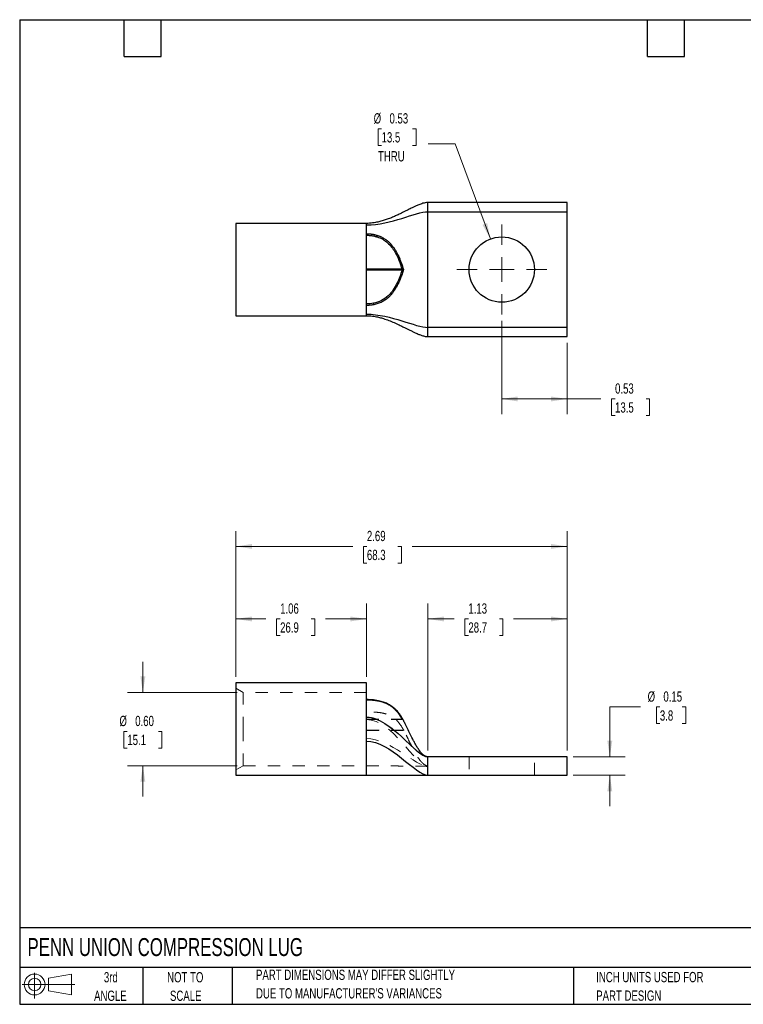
# Model space of a CAD drawing. Header units: inches. Extents: x 0.2 to 10.8, y 0.2 to 8.2.
# Tile 1 of 2: x 0.2 to 6.1, y 0.2 to 8.2. Entities that reach past the tile are written whole.
import ezdxf

# ---------------------------------------------------------------- set-up
doc = ezdxf.new("R2010")
doc.units = ezdxf.units.IN
doc.header["$MEASUREMENT"] = 0
doc.linetypes.add('HIDDEN', pattern=[0.075, 0.05, -0.025])
doc.layers.add('TEXT', color=140, linetype='Continuous', lineweight=25)
doc.styles.add('SLDTEXTSTYLE0', font='TXT', dxfattribs={"width": 0.7})
doc.dimstyles.new('SLDDIMSTYLE0', dxfattribs={"dimtxt": 0.084961, "dimasz": 0.13, "dimexe": 0, "dimexo": 0.0625, "dimgap": 0.02124, "dimtad": 0, "dimtih": 1, "dimtoh": 1, "dimrnd": 1e-09, "dimdsep": 46, "dimtxsty": 'SLDTEXTSTYLE0', "dimsah": 1, "dimcen": 0.09, "dimadec": 0, "dimazin": 2, "dimtfac": 1, "dimtmove": 0, "dimatfit": 0, "dimfxl": 0, "dimfrac": 2, "dimtolj": 1, "dimtzin": 12, "dimarcsym": 0})
doc.dimstyles.new('SLDDIMSTYLE1', dxfattribs={"dimtxt": 0.084961, "dimasz": 0.13, "dimexe": 0, "dimexo": 0.0625, "dimgap": 0.02124, "dimtad": 0, "dimtih": 1, "dimtoh": 1, "dimrnd": 1e-09, "dimzin": 12, "dimdsep": 46, "dimtxsty": 'SLDTEXTSTYLE0', "dimsah": 1, "dimcen": 0.09, "dimadec": 0, "dimazin": 3, "dimtfac": 1, "dimtofl": 0, "dimtmove": 0, "dimatfit": 3, "dimfxl": 0, "dimfrac": 2, "dimtolj": 1, "dimtzin": 12, "dimarcsym": 0})
doc.dimstyles.new('SLDDIMSTYLE2', dxfattribs={"dimtxt": 0.084961, "dimasz": 0.13, "dimexe": 0, "dimexo": 0.0625, "dimgap": 0.02124, "dimtad": 0, "dimtih": 1, "dimtoh": 1, "dimrnd": 1e-09, "dimzin": 0, "dimdsep": 46, "dimtxsty": 'SLDTEXTSTYLE0', "dimsah": 1, "dimcen": 0.09, "dimadec": 0, "dimazin": 0, "dimtfac": 1, "dimtmove": 0, "dimatfit": 0, "dimfxl": 0, "dimfrac": 2, "dimtolj": 1, "dimtzin": 12, "dimarcsym": 0})
doc.dimstyles.new('SLDDIMSTYLE3', dxfattribs={"dimtxt": 0.084961, "dimasz": 0.13, "dimexe": 0, "dimexo": 0.0625, "dimgap": 0.02124, "dimtad": 0, "dimtih": 1, "dimtoh": 1, "dimrnd": 1e-09, "dimdsep": 46, "dimtxsty": 'SLDTEXTSTYLE0', "dimsah": 1, "dimcen": 0, "dimadec": 0, "dimazin": 2, "dimtfac": 1, "dimtofl": 0, "dimtmove": 0, "dimatfit": 3, "dimfxl": 0, "dimfrac": 2, "dimtolj": 1, "dimtzin": 12, "dimarcsym": 0})
doc.dimstyles.new('SLDDIMSTYLE4', dxfattribs={"dimtxt": 0.084961, "dimasz": 0.13, "dimexe": 0, "dimexo": 0.0625, "dimgap": 0.02124, "dimtad": 0, "dimtih": 1, "dimtoh": 1, "dimrnd": 1e-09, "dimdsep": 46, "dimtxsty": 'SLDTEXTSTYLE0', "dimsah": 1, "dimcen": 0.09, "dimadec": 0, "dimazin": 2, "dimtfac": 1, "dimtofl": 0, "dimtmove": 0, "dimatfit": 3, "dimfxl": 0, "dimfrac": 2, "dimtolj": 1, "dimtzin": 12, "dimarcsym": 0})

# ---------------------------------------------------------------- blocks, each defined once
blk = doc.blocks.new('Block11')
at = {"color": 7, "linetype": 'Continuous', "lineweight": 18}
for p, q in [((0.1019, 0.2091), (0.1019, 0)), ((0.2157, 0.1641), (0.4006, 0.1981)), ((0.2157, 0.0628), (0.2157, 0.1641)), ((0.4006, 0.1981), (0.4006, 0.0288)), ((0, 0.1135), (0.4281, 0.1135)), ((0.2157, 0.0628), (0.4006, 0.0288))]:
    blk.add_line(p, q, dxfattribs=at)
for radius in [0.0846, 0.0506]:
    blk.add_circle((0.1019, 0.1135), radius, dxfattribs=at)
blk = doc.blocks.new('Block12')
at = {"color": 7, "linetype": 'Continuous'}
blk.add_blockref('Block11', (0, 0), dxfattribs=at)
blk = doc.blocks.new('_D')
at = {"color": 7, "linetype": 'Continuous', "lineweight": 0}
for p, q in [((5.2945, 2.666), (5.0445, 2.666)), ((5.0445, 2.666), (5.0445, 2.261)), ((5.4511, 2.666), (5.4225, 2.666)), ((5.4225, 2.666), (5.4225, 2.5309)), ((5.6329, 2.666), (5.6614, 2.666)), ((5.6614, 2.666), (5.6614, 2.5309)), ((5.4225, 2.5309), (5.4511, 2.5309)), ((5.6614, 2.5309), (5.6329, 2.5309)), ((4.7467, 2.261), (5.1695, 2.261)), ((4.7467, 2.111), (5.1695, 2.111)), ((5.0445, 2.111), (5.0445, 1.861))]:
    blk.add_line(p, q, dxfattribs=at)
at = {"color": 7, "linetype": 'Continuous', "lineweight": 18}
for points in [[(5.0445, 2.261), (5.0645, 2.391), (5.0245, 2.391)], [(5.0445, 2.111), (5.0245, 1.981), (5.0645, 1.981)]]:
    blk.add_solid(points, dxfattribs=at)
at = {"color": 7, "linetype": 'Continuous', "lineweight": 18, "char_height": 0.08333, "attachment_point": 1, "style": 'SLDTEXTSTYLE0'}
for s, insert in [('%%c', (5.3516, 2.7924)), ('0.15', (5.4799, 2.7924)), ('3.8', (5.4511, 2.6384))]:
    blk.add_mtext(s, dxfattribs=dict(at, insert=insert))
blk = doc.blocks.new('_D_1')
at = {"color": 7, "linetype": 'Continuous', "lineweight": 0}
for p, q in [((3.5667, 2.311), (3.5667, 3.506)), ((4.6967, 2.311), (4.6967, 3.506)), ((3.5667, 3.381), (3.7802, 3.381)), ((3.8953, 3.381), (3.8668, 3.381)), ((3.8668, 3.381), (3.8668, 3.246)), ((4.1478, 3.381), (4.1763, 3.381)), ((4.1763, 3.381), (4.1763, 3.246)), ((4.6967, 3.381), (4.2629, 3.381)), ((3.8668, 3.246), (3.8953, 3.246)), ((4.1763, 3.246), (4.1478, 3.246))]:
    blk.add_line(p, q, dxfattribs=at)
at = {"color": 7, "linetype": 'Continuous', "lineweight": 18}
for points in [[(3.5667, 3.381), (3.6967, 3.361), (3.6967, 3.401)], [(4.6967, 3.381), (4.5667, 3.401), (4.5667, 3.361)]]:
    blk.add_solid(points, dxfattribs=at)
at = {"color": 7, "linetype": 'Continuous', "lineweight": 18, "char_height": 0.08333, "attachment_point": 1, "style": 'SLDTEXTSTYLE0'}
for s, insert in [('1.13', (3.8953, 3.5075)), ('28.7', (3.8953, 3.3534))]:
    blk.add_mtext(s, dxfattribs=dict(at, insert=insert))
blk = doc.blocks.new('_D_2')
at = {"color": 7, "linetype": 'Continuous', "lineweight": 0}
for p, q in [((2.0067, 2.911), (2.0067, 3.506)), ((3.0667, 2.911), (3.0667, 3.506)), ((2.0067, 3.381), (2.2508, 3.381)), ((2.3659, 3.381), (2.3374, 3.381)), ((2.3374, 3.381), (2.3374, 3.246)), ((2.6184, 3.381), (2.6469, 3.381)), ((2.6469, 3.381), (2.6469, 3.246)), ((3.0667, 3.381), (2.7335, 3.381)), ((2.3374, 3.246), (2.3659, 3.246)), ((2.6469, 3.246), (2.6184, 3.246))]:
    blk.add_line(p, q, dxfattribs=at)
at = {"color": 7, "linetype": 'Continuous', "lineweight": 18}
for points in [[(2.0067, 3.381), (2.1367, 3.361), (2.1367, 3.401)], [(3.0667, 3.381), (2.9367, 3.401), (2.9367, 3.361)]]:
    blk.add_solid(points, dxfattribs=at)
at = {"color": 7, "linetype": 'Continuous', "lineweight": 18, "char_height": 0.08333, "attachment_point": 1, "style": 'SLDTEXTSTYLE0'}
for s, insert in [('1.06', (2.3659, 3.5075)), ('26.9', (2.3659, 3.3534))]:
    blk.add_mtext(s, dxfattribs=dict(at, insert=insert))
blk = doc.blocks.new('_D_3')
at = {"color": 7, "linetype": 'Continuous', "lineweight": 0}
for p, q in [((2.0067, 2.911), (2.0067, 4.0953)), ((4.6967, 2.311), (4.6967, 4.0953)), ((2.0067, 3.9703), (2.9559, 3.9703)), ((3.071, 3.9703), (3.0425, 3.9703)), ((3.0425, 3.9703), (3.0425, 3.8353)), ((3.3235, 3.9703), (3.352, 3.9703)), ((3.352, 3.9703), (3.352, 3.8353)), ((4.6967, 3.9703), (3.4386, 3.9703)), ((3.0425, 3.8353), (3.071, 3.8353)), ((3.352, 3.8353), (3.3235, 3.8353))]:
    blk.add_line(p, q, dxfattribs=at)
at = {"color": 7, "linetype": 'Continuous', "lineweight": 18}
for points in [[(2.0067, 3.9703), (2.1367, 3.9503), (2.1367, 3.9903)], [(4.6967, 3.9703), (4.5667, 3.9903), (4.5667, 3.9503)]]:
    blk.add_solid(points, dxfattribs=at)
at = {"color": 7, "linetype": 'Continuous', "lineweight": 18, "char_height": 0.08333, "attachment_point": 1, "style": 'SLDTEXTSTYLE0'}
for s, insert in [('2.69', (3.071, 4.0967)), ('68.3', (3.071, 3.9427))]:
    blk.add_mtext(s, dxfattribs=dict(at, insert=insert))
blk = doc.blocks.new('_D_4')
at = {"color": 7, "linetype": 'Continuous', "lineweight": 0}
for p, q in [((1.2507, 2.7835), (1.2507, 3.0335)), ((2.0167, 2.7835), (1.1257, 2.7835)), ((1.1245, 2.4673), (1.096, 2.4673)), ((1.096, 2.4673), (1.096, 2.3323)), ((1.377, 2.4673), (1.4055, 2.4673)), ((1.4055, 2.4673), (1.4055, 2.3323)), ((1.096, 2.3323), (1.1245, 2.3323)), ((1.4055, 2.3323), (1.377, 2.3323)), ((2.0167, 2.1885), (1.1257, 2.1885)), ((1.2507, 2.1885), (1.2507, 1.9385))]:
    blk.add_line(p, q, dxfattribs=at)
at = {"color": 7, "linetype": 'Continuous', "lineweight": 18}
for points in [[(1.2507, 2.7835), (1.2707, 2.9135), (1.2307, 2.9135)], [(1.2507, 2.1885), (1.2307, 2.0585), (1.2707, 2.0585)]]:
    blk.add_solid(points, dxfattribs=at)
at = {"color": 7, "linetype": 'Continuous', "lineweight": 18, "char_height": 0.08333, "attachment_point": 1, "style": 'SLDTEXTSTYLE0'}
for s, insert in [('%%c', (1.0604, 2.5938)), ('0.60', (1.1886, 2.5938)), ('15.1', (1.1245, 2.4397))]:
    blk.add_mtext(s, dxfattribs=dict(at, insert=insert))
blk = doc.blocks.new('_D_7')
at = {"color": 7, "linetype": 'Continuous', "lineweight": 0}
for p, q in [((3.1902, 7.3635), (3.1617, 7.3635)), ((3.1617, 7.3635), (3.1617, 7.2284)), ((3.4427, 7.3635), (3.4712, 7.3635)), ((3.4712, 7.3635), (3.4712, 7.2284)), ((3.1617, 7.2284), (3.1902, 7.2284)), ((3.4712, 7.2284), (3.4427, 7.2284)), ((3.7881, 7.2401), (3.5693, 7.2401)), ((4.0743, 6.4688), (3.7881, 7.2401))]:
    blk.add_line(p, q, dxfattribs=at)
at = {"color": 7, "linetype": 'Continuous', "lineweight": 18}
blk.add_solid([(4.0743, 6.4688), (4.0478, 6.5976), (4.0103, 6.5837)], dxfattribs=at)
at = {"color": 7, "linetype": 'Continuous', "lineweight": 18, "char_height": 0.08333, "attachment_point": 1, "style": 'SLDTEXTSTYLE0'}
for s, insert in [('%%c', (3.1261, 7.4899)), ('0.53', (3.2543, 7.4899)), ('13.5', (3.1902, 7.3359)), ('THRU', (3.1611, 7.1818))]:
    blk.add_mtext(s, dxfattribs=dict(at, insert=insert))
blk = doc.blocks.new('_D_8')
at = {"color": 7, "linetype": 'Continuous', "lineweight": 0}
for p, q in [((4.1667, 5.8043), (4.1667, 5.0436)), ((4.6967, 5.6248), (4.6967, 5.0436)), ((4.1667, 5.1686), (4.6967, 5.1686)), ((4.6967, 5.1686), (4.9719, 5.1686)), ((5.0871, 5.1686), (5.0585, 5.1686)), ((5.0585, 5.1686), (5.0585, 5.0336)), ((5.3395, 5.1686), (5.3681, 5.1686)), ((5.3681, 5.1686), (5.3681, 5.0336)), ((5.0585, 5.0336), (5.0871, 5.0336)), ((5.3681, 5.0336), (5.3395, 5.0336))]:
    blk.add_line(p, q, dxfattribs=at)
at = {"color": 7, "linetype": 'Continuous', "lineweight": 18}
for points in [[(4.1667, 5.1686), (4.2967, 5.1486), (4.2967, 5.1886)], [(4.6967, 5.1686), (4.5667, 5.1886), (4.5667, 5.1486)]]:
    blk.add_solid(points, dxfattribs=at)
at = {"color": 7, "linetype": 'Continuous', "lineweight": 18, "char_height": 0.08333, "attachment_point": 1, "style": 'SLDTEXTSTYLE0'}
for s, insert in [('0.53', (5.0871, 5.2951)), ('13.5', (5.0871, 5.141))]:
    blk.add_mtext(s, dxfattribs=dict(at, insert=insert))
blk = doc.blocks.new('SW_CENTERMARKSYMBOL_0')
at = {"color": 0, "linetype": 'Continuous', "lineweight": 18}
for p, q in [((0, 0.2), (0, 0.3655)), ((0, 0), (0, 0.1)), ((-0.2, 0), (-0.3655, 0)), ((0, 0), (-0.1, 0)), ((0, 0), (0, -0.1)), ((0, 0), (0.1, 0)), ((0.2, 0), (0.3655, 0)), ((0, -0.2), (0, -0.3655))]:
    blk.add_line(p, q, dxfattribs=at)

msp = doc.modelspace()

# ---------------------------------------------------------------- linework, layer by layer
for p, q in [((4.6967, 6.7648), (3.5667, 6.7648)), ((4.6967, 6.6898), (4.6967, 6.7648)), ((3.5667, 5.7498), (3.5667, 6.6898)), ((3.5667, 6.6898), (4.6967, 6.6898)), ((4.6967, 5.7498), (4.6967, 6.6898)), ((3.0667, 6.5948), (2.0067, 6.5948)), ((2.0067, 6.5948), (2.0067, 5.8448)), ((3.0667, 5.9284), (3.0667, 6.5113)), ((3.0667, 6.2248), (3.3559, 6.2248)), ((3.3559, 6.2148), (3.0667, 6.2148)), ((3.3559, 6.2148), (3.3559, 6.2248)), ((2.0067, 5.8448), (3.0667, 5.8448)), ((4.6967, 5.7498), (3.5667, 5.7498)), ((4.6967, 5.6748), (4.6967, 5.7498)), ((3.5667, 5.6748), (4.6967, 5.6748)), ((3.0667, 2.861), (2.0067, 2.861)), ((2.0067, 2.861), (2.0067, 2.486)), ((3.0667, 2.722), (3.0667, 2.861)), ((3.155, 2.7182), (3.1536, 2.7184)), ((3.3067, 2.6431), (3.3046, 2.6453)), ((3.3303, 2.6163), (3.3227, 2.6259)), ((3.3308, 2.6147), (3.3238, 2.6243)), ((3.3648, 2.5617), (3.3678, 2.5564)), ((3.3678, 2.5564), (3.3655, 2.5605)), ((2.0067, 2.486), (2.0067, 2.111)), ((4.6967, 2.261), (3.5667, 2.261)), ((4.6967, 2.111), (4.6967, 2.261)), ((2.0067, 2.111), (3.0667, 2.111)), ((3.0667, 2.111), (3.5667, 2.111)), ((3.5667, 2.111), (4.6967, 2.111))]:
    msp.add_line(p, q)
at = {"color": 7, "linetype": 'HIDDEN', "lineweight": 18}
for p, q in [((2.0667, 2.7835), (2.0067, 2.8181)), ((2.0667, 2.486), (2.0667, 2.7835)), ((3.0667, 2.7835), (2.0667, 2.7835)), ((3.0667, 2.722), (3.0667, 2.689)), ((3.128, 2.7221), (3.124, 2.7226)), ((3.0667, 2.6256), (3.0667, 2.689)), ((3.0667, 2.4769), (3.0667, 2.6257)), ((3.0667, 2.5664), (3.3559, 2.5664)), ((3.0667, 2.565), (3.3559, 2.565)), ((3.3252, 2.6228), (3.3209, 2.6279)), ((3.3559, 2.5664), (3.3559, 2.565)), ((2.0667, 2.1885), (2.0667, 2.486)), ((3.3678, 2.5564), (3.3666, 2.5583)), ((3.3666, 2.5583), (3.3678, 2.5564)), ((3.3699, 2.4769), (3.0667, 2.4769)), ((3.0667, 2.4769), (3.3699, 2.4769)), ((3.0667, 2.4769), (3.0667, 2.4755)), ((3.0667, 2.4755), (3.3705, 2.4755)), ((3.3699, 2.4769), (3.3702, 2.4763)), ((3.9012, 2.261), (3.9012, 2.111)), ((4.4322, 2.111), (4.4322, 2.261)), ((2.0067, 2.1538), (2.0667, 2.1885)), ((2.0667, 2.1885), (3.0667, 2.1885)), ((3.5667, 2.1885), (3.5667, 2.1835))]:
    msp.add_line(p, q, dxfattribs=at)
at = {"flags": 128}
for points in [[(3.1267, 2.7189), (3.1266, 2.7201), (3.1265, 2.7211), (3.1262, 2.7219), (3.126, 2.7223), (3.1257, 2.7225)], [(3.3238, 2.6243), (3.3232, 2.6253), (3.3227, 2.6259)]]:
    msp.add_lwpolyline(points, dxfattribs=at)
at = {"color": 7, "linetype": 'HIDDEN', "lineweight": 18, "flags": 128}
msp.add_lwpolyline([(3.1565, 2.7148), (3.1564, 2.716), (3.1561, 2.7169), (3.1557, 2.7176), (3.1553, 2.718), (3.1548, 2.7182), (3.1543, 2.7181), (3.1538, 2.7177), (3.1532, 2.717)], dxfattribs=at)
msp.add_circle((4.1667, 6.2198), 0.2655)
for centre, radius, start, end in [((3.1081, 6.5048), 0.0489, 337.08138, 351.52165), ((3.2909, 6.3808), 0.018, 292.24578, 327.06323), ((3.31, 6.0922), 0.0169, 35.51439, 72.01834), ((3.0521, 5.9277), 0.0749, 5.11127, 14.7198)]:
    msp.add_arc(centre, radius, start, end)
at = {"color": 7, "linetype": 'HIDDEN', "lineweight": 18}
for centre, radius, start, end in [((3.126, 2.721), 0.00148, 103.75959, 173.81282), ((3.2999, 2.6404), 0.00678, 26.75512, 109.06592), ((3.3172, 2.6203), 0.00782, 45.17372, 104.54206)]:
    msp.add_arc(centre, radius, start, end, dxfattribs=at)
for points, knots in [([(3.5667, 6.7649), (3.5624, 6.7647), (3.5514, 6.7642), (3.5346, 6.7606), (3.5111, 6.7536), (3.4863, 6.7437), (3.4612, 6.7324), (3.441, 6.7228), (3.4229, 6.7139), (3.4056, 6.7052), (3.3865, 6.6956), (3.3649, 6.6848), (3.3391, 6.6722), (3.3098, 6.6585), (3.2782, 6.6446), (3.2454, 6.6315), (3.2118, 6.6197), (3.1773, 6.6096), (3.1456, 6.6025), (3.117, 6.598), (3.092, 6.5954), (3.0751, 6.595), (3.0667, 6.5949)], [0, 0, 0, 0, 0.02056, 0.053072, 0.087061, 0.15283, 0.206661, 0.251721, 0.288658, 0.330273, 0.371128, 0.420364, 0.479291, 0.546829, 0.615804, 0.683941, 0.750482, 0.814862, 0.877366, 0.918401, 0.959139, 1, 1, 1, 1]), ([(3.0667, 6.5113), (3.07, 6.5112), (3.0767, 6.5112), (3.0867, 6.5107), (3.0967, 6.5099), (3.1067, 6.5088), (3.1166, 6.5073), (3.1266, 6.5055), (3.1366, 6.5033), (3.1466, 6.5007), (3.1532, 6.4986), (3.1565, 6.4976)], [0, 0, 0, 0, 0.109397, 0.218663, 0.328042, 0.437768, 0.548073, 0.659193, 0.771375, 0.884883, 1, 1, 1, 1]), ([(3.0667, 6.4985), (3.0695, 6.4985), (3.0768, 6.4984), (3.0915, 6.4977), (3.1067, 6.4961), (3.1212, 6.4937), (3.1329, 6.4913), (3.1437, 6.4886), (3.1507, 6.4865), (3.1532, 6.4858)], [0, 0, 0, 0, 0.095724, 0.250313, 0.500104, 0.616365, 0.749815, 0.909533, 1, 1, 1, 1]), ([(3.1532, 6.4858), (3.1695, 6.4806), (3.1849, 6.474), (3.2135, 6.4577), (3.2269, 6.4479), (3.2628, 6.416), (3.2818, 6.3908), (3.2977, 6.3642)], [0, 0, 0, 0, 0.25, 0.25, 0.5, 0.5, 1, 1, 1, 1]), ([(3.1565, 6.4976), (3.1592, 6.4967), (3.1646, 6.4949), (3.1726, 6.4918), (3.1806, 6.4885), (3.1885, 6.4849), (3.1963, 6.4809), (3.2088, 6.474), (3.2256, 6.4631), (3.2448, 6.4476), (3.2621, 6.4307), (3.2777, 6.4126), (3.2926, 6.3927), (3.3014, 6.3784), (3.3059, 6.371)], [0, 0, 0, 0, 0.040429, 0.081226, 0.122467, 0.164237, 0.206624, 0.24972, 0.371714, 0.500063, 0.615683, 0.737078, 0.864996, 1, 1, 1, 1]), ([(3.2977, 6.3642), (3.3107, 6.3422), (3.3216, 6.3193), (3.3405, 6.2725), (3.3486, 6.2488), (3.3559, 6.2248)], [0, 0, 0, 0, 0.5, 0.5, 1, 1, 1, 1]), ([(3.3059, 6.371), (3.308, 6.3675), (3.3121, 6.3604), (3.318, 6.3495), (3.3237, 6.3381), (3.3292, 6.3264), (3.3346, 6.3143), (3.3398, 6.3018), (3.3448, 6.289), (3.3497, 6.2758), (3.3545, 6.2623), (3.3591, 6.2484), (3.3635, 6.2343), (3.3663, 6.2247), (3.3678, 6.2198)], [0, 0, 0, 0, 0.073225, 0.148299, 0.225242, 0.304066, 0.384766, 0.467326, 0.551725, 0.637931, 0.725908, 0.815611, 0.906993, 1, 1, 1, 1]), ([(3.3678, 6.2198), (3.3659, 6.2137), (3.3623, 6.2015), (3.3565, 6.1835), (3.3505, 6.166), (3.3443, 6.1492), (3.3378, 6.1329), (3.331, 6.1172), (3.3262, 6.107), (3.3238, 6.102)], [0, 0, 0, 0, 0.154171, 0.304766, 0.451648, 0.594697, 0.733816, 0.868932, 1, 1, 1, 1]), ([(3.3559, 6.2248), (3.3564, 6.2247), (3.3576, 6.2245), (3.3593, 6.224), (3.3612, 6.2233), (3.3629, 6.2227), (3.3644, 6.2219), (3.3658, 6.2212), (3.3669, 6.2205), (3.3675, 6.22), (3.3678, 6.2198)], [0, 0, 0, 0, 0.099221, 0.2154167, 0.3491586, 0.5004224, 0.6097685, 0.7501704, 0.9090155, 1, 1, 1, 1]), ([(3.3678, 6.2198), (3.3675, 6.2197), (3.3669, 6.2192), (3.3658, 6.2185), (3.3644, 6.2178), (3.3627, 6.217), (3.3607, 6.2162), (3.3582, 6.2154), (3.3566, 6.215), (3.3559, 6.2148)], [0, 0, 0, 0, 0.090247, 0.24975, 0.390212, 0.499745, 0.697413, 0.863966, 1, 1, 1, 1]), ([(3.3153, 6.1083), (3.3062, 6.0897), (3.2961, 6.0717), (3.2784, 6.046), (3.2721, 6.0377), (3.2584, 6.0215), (3.251, 6.0136), (3.2273, 5.9915), (3.2094, 5.9787), (3.169, 5.9583), (3.1474, 5.9512), (3.1246, 5.9467)], [0, 0, 0, 0, 0.25, 0.25, 0.375, 0.375, 0.5, 0.5, 0.75, 0.75, 1, 1, 1, 1]), ([(3.3238, 6.102), (3.3217, 6.0977), (3.3175, 6.0893), (3.3108, 6.077), (3.3039, 6.0652), (3.2968, 6.0539), (3.2895, 6.0431), (3.2819, 6.0328), (3.2741, 6.023), (3.2661, 6.0137), (3.2579, 6.005), (3.2439, 5.9914), (3.2234, 5.9745), (3.1985, 5.9595), (3.1774, 5.9496), (3.1607, 5.9433), (3.1438, 5.9381), (3.1324, 5.9356), (3.1267, 5.9343)], [0, 0, 0, 0, 0.056057, 0.110653, 0.163804, 0.215535, 0.265881, 0.314887, 0.362606, 0.409102, 0.454448, 0.498726, 0.627759, 0.748412, 0.813596, 0.876905, 0.938881, 1, 1, 1, 1]), ([(3.1267, 5.9343), (3.1234, 5.9337), (3.1167, 5.9324), (3.1067, 5.931), (3.0967, 5.9298), (3.0867, 5.929), (3.0767, 5.9285), (3.07, 5.9285), (3.0667, 5.9284)], [0, 0, 0, 0, 0.169174, 0.336872, 0.50345, 0.669261, 0.834656, 1, 1, 1, 1]), ([(3.0667, 5.8448), (3.075, 5.8447), (3.0915, 5.8443), (3.1159, 5.8419), (3.1433, 5.8376), (3.1737, 5.831), (3.2108, 5.8204), (3.2507, 5.8063), (3.2931, 5.7888), (3.3303, 5.7717), (3.3617, 5.7564), (3.3866, 5.744), (3.4082, 5.7332), (3.4248, 5.7249), (3.4376, 5.7186), (3.4477, 5.7137), (3.4586, 5.7085), (3.472, 5.7024), (3.4893, 5.6948), (3.5071, 5.6878), (3.5239, 5.6822), (3.5375, 5.6785), (3.5518, 5.6756), (3.5618, 5.6751), (3.5667, 5.6748)], [0, 0, 0, 0, 0.040144, 0.079804, 0.119357, 0.178804, 0.239811, 0.325487, 0.415156, 0.507062, 0.571737, 0.628877, 0.678293, 0.720914, 0.74279, 0.765729, 0.789541, 0.816163, 0.854156, 0.90116, 0.926401, 0.951722, 0.976364, 1, 1, 1, 1]), ([(3.1257, 2.7225), (3.1152, 2.7235), (3.0957, 2.7253), (3.0759, 2.7256), (3.0667, 2.7257)], [0, 0, 0, 0, 0.536775, 1, 1, 1, 1]), ([(3.1267, 2.7189), (3.1234, 2.7193), (3.1167, 2.7199), (3.1067, 2.7207), (3.0967, 2.7213), (3.0867, 2.7217), (3.0767, 2.7219), (3.07, 2.722), (3.0667, 2.722)], [0, 0, 0, 0, 0.169174, 0.336872, 0.50345, 0.669261, 0.834656, 1, 1, 1, 1]), ([(3.3227, 2.6259), (3.3185, 2.6308), (3.3106, 2.6397), (3.2982, 2.6516), (3.2872, 2.6609), (3.2782, 2.6678), (3.2713, 2.6727), (3.2655, 2.6765), (3.2598, 2.6801), (3.2525, 2.6844), (3.2427, 2.6897), (3.2294, 2.6961), (3.2136, 2.7026), (3.1954, 2.7087), (3.1754, 2.7141), (3.1519, 2.7191), (3.1347, 2.7213), (3.1257, 2.7225)], [0, 0, 0, 0, 0.110607, 0.203115, 0.277817, 0.334818, 0.374057, 0.402443, 0.433878, 0.468692, 0.520198, 0.583016, 0.662309, 0.733052, 0.813104, 0.90178, 1, 1, 1, 1]), ([(3.3238, 2.6243), (3.3217, 2.6267), (3.3175, 2.6316), (3.3108, 2.6387), (3.3039, 2.6454), (3.2968, 2.6519), (3.2895, 2.6581), (3.2819, 2.664), (3.2741, 2.6696), (3.2661, 2.6749), (3.2579, 2.6799), (3.2439, 2.6876), (3.2234, 2.6971), (3.1985, 2.7054), (3.1774, 2.7108), (3.1607, 2.7142), (3.1438, 2.717), (3.1324, 2.7183), (3.1267, 2.7189)], [0, 0, 0, 0, 0.056057, 0.110653, 0.163804, 0.215535, 0.265881, 0.314887, 0.362606, 0.409102, 0.454448, 0.498726, 0.627759, 0.748412, 0.813596, 0.876905, 0.938881, 1, 1, 1, 1]), ([(3.3345, 2.611), (3.3326, 2.6135), (3.3297, 2.6175), (3.3264, 2.6214), (3.3252, 2.6228)], [0, 0, 0, 0, 0.643148, 1, 1, 1, 1]), ([(3.3655, 2.5605), (3.3602, 2.5706), (3.3506, 2.589), (3.337, 2.6068), (3.3308, 2.6147)], [0, 0, 0, 0, 0.552067, 1, 1, 1, 1]), ([(3.5667, 2.261), (3.5632, 2.2612), (3.5562, 2.2617), (3.5426, 2.2668), (3.5254, 2.2788), (3.5066, 2.2993), (3.4886, 2.3243), (3.4723, 2.3508), (3.4574, 2.3774), (3.4374, 2.4153), (3.4122, 2.4661), (3.3876, 2.5173), (3.3721, 2.5475), (3.3676, 2.5564)], [0, 0, 0, 0, 0.0283359, 0.0569469, 0.1178044, 0.1984222, 0.2841873, 0.3705445, 0.4533893, 0.5337181, 0.7221696, 0.9182693, 1, 1, 1, 1]), ([(3.0667, 2.111), (3.0667, 2.111), (3.0667, 2.1177), (3.0667, 2.144), (3.0667, 2.1636), (3.0667, 2.2134), (3.0667, 2.2436), (3.0667, 2.3117), (3.0667, 2.3494), (3.0667, 2.3889)], [0, 0, 0, 0, 0.25, 0.25, 0.5, 0.5, 0.75, 0.75, 1, 1, 1, 1])]:
    msp.add_open_spline(points, degree=3, knots=knots)
for points in [[(3.5667, 6.6898), (3.5667, 6.6988), (3.5667, 6.7174), (3.5667, 6.7426), (3.5667, 6.7605), (3.5667, 6.7649), (3.5667, 6.7649)], [(3.0667, 6.5821), (3.2681, 6.5821), (3.4659, 6.6898), (3.5667, 6.6898)], [(3.0667, 6.5821), (3.0667, 6.5905), (3.0667, 6.5948), (3.0667, 6.5948)], [(3.0667, 6.5113), (3.0667, 6.5442), (3.0667, 6.5685), (3.0667, 6.5821)], [(3.3559, 6.2148), (3.3449, 6.1787), (3.332, 6.1425), (3.3153, 6.1083)], [(3.1246, 5.9467), (3.1058, 5.943), (3.0861, 5.9412), (3.0667, 5.9412)], [(3.0667, 5.8576), (3.0667, 5.8712), (3.0667, 5.8955), (3.0667, 5.9284)], [(3.0667, 5.8576), (3.2681, 5.8576), (3.4659, 5.7498), (3.5667, 5.7498)], [(3.0667, 5.8448), (3.0667, 5.8448), (3.0667, 5.8492), (3.0667, 5.8576)], [(3.5667, 5.6748), (3.5667, 5.6748), (3.5667, 5.6792), (3.5667, 5.6971), (3.5667, 5.7223), (3.5667, 5.7409), (3.5667, 5.7498)], [(3.0667, 2.583), (3.0667, 2.6336), (3.0667, 2.6813), (3.0667, 2.722)], [(3.0667, 2.486), (3.0667, 2.5187), (3.0667, 2.5514), (3.0667, 2.583)], [(3.0667, 2.583), (3.2681, 2.583), (3.4659, 2.261), (3.5667, 2.261)], [(3.0667, 2.3889), (3.0667, 2.4205), (3.0667, 2.4533), (3.0667, 2.486)], [(3.0667, 2.3889), (3.2607, 2.3889), (3.4696, 2.111), (3.5667, 2.111)], [(3.5667, 2.186), (3.5667, 2.1963), (3.5667, 2.2168), (3.5667, 2.242), (3.5667, 2.2577), (3.5667, 2.261), (3.5667, 2.261)], [(3.5667, 2.111), (3.5667, 2.111), (3.5667, 2.1142), (3.5667, 2.1299), (3.5667, 2.1551), (3.5667, 2.1757), (3.5667, 2.186)]]:
    msp.add_open_spline(points, degree=3)
for points in [[(3.1246, 2.7212), (3.1058, 2.7233), (3.0861, 2.7244), (3.0667, 2.7244)], [(3.0667, 2.6256), (3.0667, 2.6058), (3.0667, 2.5847), (3.0667, 2.563)], [(3.0667, 2.563), (3.2836, 2.563), (3.4582, 2.1885), (3.5667, 2.1885)], [(3.0667, 2.486), (3.0667, 2.5119), (3.0667, 2.5378), (3.0667, 2.563)], [(3.3559, 2.5664), (3.3449, 2.5873), (3.332, 2.6081), (3.3153, 2.6279)], [(3.0667, 2.409), (3.0667, 2.4342), (3.0667, 2.4601), (3.0667, 2.486)], [(3.0667, 2.409), (3.2594, 2.409), (3.4703, 2.1835), (3.5667, 2.1835)], [(3.0667, 2.3889), (3.2607, 2.3889), (3.4696, 2.111), (3.5667, 2.111)]]:
    msp.add_open_spline(points, degree=3, dxfattribs=at)
for points, knots in [([(3.0667, 2.7244), (3.0695, 2.7243), (3.0768, 2.7243), (3.0915, 2.7239), (3.1067, 2.723), (3.1212, 2.7216), (3.1329, 2.7202), (3.1437, 2.7187), (3.1507, 2.7174), (3.1532, 2.717)], [0, 0, 0, 0, 0.095724, 0.250313, 0.500104, 0.616365, 0.749815, 0.909533, 1, 1, 1, 1]), ([(3.0667, 2.722), (3.07, 2.722), (3.0767, 2.7219), (3.0867, 2.7217), (3.0967, 2.7213), (3.1067, 2.7207), (3.1166, 2.7199), (3.1266, 2.719), (3.1366, 2.7178), (3.1466, 2.7165), (3.1532, 2.7154), (3.1565, 2.7148)], [0, 0, 0, 0, 0.109397, 0.218663, 0.328042, 0.437768, 0.548073, 0.659193, 0.771375, 0.884883, 1, 1, 1, 1]), ([(3.3153, 2.6279), (3.3062, 2.6386), (3.2961, 2.649), (3.2784, 2.6638), (3.2721, 2.6687), (3.2584, 2.678), (3.251, 2.6825), (3.2273, 2.6953), (3.2094, 2.7027), (3.169, 2.7145), (3.1474, 2.7186), (3.1246, 2.7212)], [0, 0, 0, 0, 0.25, 0.25, 0.375, 0.375, 0.5, 0.5, 0.75, 0.75, 1, 1, 1, 1]), ([(3.1532, 2.717), (3.1695, 2.714), (3.1849, 2.7102), (3.2135, 2.7008), (3.2269, 2.6951), (3.2628, 2.6767), (3.2818, 2.6622), (3.2977, 2.6468)], [0, 0, 0, 0, 0.25, 0.25, 0.5, 0.5, 1, 1, 1, 1]), ([(3.1565, 2.7148), (3.1592, 2.7144), (3.1646, 2.7134), (3.1726, 2.7118), (3.1806, 2.71), (3.1885, 2.708), (3.1963, 2.7058), (3.2088, 2.702), (3.2256, 2.6959), (3.2448, 2.6872), (3.2621, 2.6776), (3.2777, 2.6673), (3.2926, 2.6559), (3.3014, 2.6477), (3.3059, 2.6434)], [0, 0, 0, 0, 0.040429, 0.081226, 0.122467, 0.164237, 0.206624, 0.24972, 0.371714, 0.500063, 0.615683, 0.737078, 0.864996, 1, 1, 1, 1]), ([(3.2977, 2.6468), (3.3107, 2.6341), (3.3216, 2.6209), (3.3405, 2.5939), (3.3486, 2.5802), (3.3559, 2.5664)], [0, 0, 0, 0, 0.5, 0.5, 1, 1, 1, 1]), ([(3.3059, 2.6434), (3.3151, 2.6342), (3.326, 2.6231), (3.3339, 2.6114), (3.3351, 2.6095)], [0, 0, 0, 0, 0.835518, 1, 1, 1, 1]), ([(3.3699, 2.4769), (3.36, 2.496), (3.3488, 2.5148), (3.3272, 2.5423), (3.3191, 2.5514), (3.3007, 2.5687), (3.2904, 2.5771), (3.2721, 2.5887), (3.2655, 2.5925), (3.2516, 2.5994), (3.2441, 2.6026), (3.2282, 2.6084), (3.2197, 2.611), (3.2021, 2.6154), (3.193, 2.6173), (3.1743, 2.6203), (3.1647, 2.6215), (3.1452, 2.6233), (3.1355, 2.6239), (3.1061, 2.6254), (3.0864, 2.6257), (3.0667, 2.6257)], [0, 0, 0, 0, 0.25, 0.25, 0.375, 0.375, 0.5, 0.5, 0.5625, 0.5625, 0.625, 0.625, 0.6875, 0.6875, 0.75, 0.75, 0.8125, 0.8125, 0.875, 0.875, 1, 1, 1, 1]), ([(3.0667, 2.583), (3.0794, 2.5823), (3.1051, 2.5808), (3.143, 2.5697), (3.1803, 2.5535), (3.2169, 2.5326), (3.2567, 2.5054), (3.2988, 2.4719), (3.3427, 2.4331), (3.3814, 2.3969), (3.4151, 2.3649), (3.4438, 2.338), (3.471, 2.3138), (3.495, 2.2943), (3.5159, 2.2795), (3.5338, 2.2697), (3.5467, 2.2637), (3.5539, 2.2628), (3.5552, 2.2626)], [0, 0, 0, 0, 0.062768, 0.127375, 0.19485, 0.265411, 0.338695, 0.437493, 0.537364, 0.635592, 0.706425, 0.773428, 0.835368, 0.891101, 0.92992, 0.964049, 0.993539, 1, 1, 1, 1]), ([(3.3666, 2.5583), (3.3663, 2.5589), (3.3652, 2.5607), (3.3628, 2.5631), (3.3596, 2.5655), (3.3571, 2.5661), (3.3559, 2.5664)], [0, 0, 0, 0, 0.152788, 0.454289, 0.739694, 1, 1, 1, 1]), ([(3.3559, 2.5664), (3.3571, 2.5661), (3.3596, 2.5655), (3.3628, 2.5631), (3.3652, 2.5607), (3.3663, 2.5589), (3.3666, 2.5583)], [0, 0, 0, 0, 0.260306, 0.545711, 0.847212, 1, 1, 1, 1]), ([(3.3559, 2.565), (3.357, 2.5649), (3.3593, 2.5646), (3.3626, 2.5628), (3.3656, 2.56), (3.367, 2.5577), (3.3678, 2.5564)], [0, 0, 0, 0, 0.2146532, 0.4586151, 0.7246481, 1, 1, 1, 1]), ([(3.0667, 2.4744), (3.0667, 2.4619), (3.0667, 2.433), (3.0667, 2.4049), (3.0667, 2.3889)], [0, 0, 0, 0, 0.432844, 1, 1, 1, 1]), ([(3.0667, 2.4744), (3.0667, 2.4653), (3.0667, 2.4432), (3.0667, 2.4216), (3.0667, 2.409)], [0, 0, 0, 0, 0.41228, 1, 1, 1, 1]), ([(3.0667, 2.409), (3.0667, 2.3765), (3.0667, 2.3315), (3.0667, 2.2811), (3.0667, 2.249), (3.0667, 2.2229), (3.0667, 2.197), (3.0667, 2.1828), (3.0667, 2.197), (3.0667, 2.2229), (3.0667, 2.249), (3.0667, 2.2811), (3.0667, 2.3315), (3.0667, 2.3765), (3.0667, 2.409)], [0, 0, 0, 0, 0.125, 0.1875, 0.25, 0.3125, 0.375, 0.5, 0.625, 0.6875, 0.75, 0.8125, 0.875, 1, 1, 1, 1]), ([(3.3705, 2.4756), (3.3705, 2.4756), (3.3706, 2.4755), (3.3703, 2.476), (3.37, 2.4767), (3.3699, 2.4769)], [0, 0, 0, 0, 0.172021, 0.739981, 1, 1, 1, 1]), ([(3.5545, 2.1904), (3.5523, 2.191), (3.5438, 2.1936), (3.5305, 2.2026), (3.5157, 2.2165), (3.4978, 2.238), (3.4774, 2.2686), (3.4546, 2.3088), (3.432, 2.3523), (3.4096, 2.3973), (3.3892, 2.4387), (3.376, 2.4647), (3.3705, 2.4756)], [0, 0, 0, 0, 0.020016, 0.077164, 0.136855, 0.197038, 0.320078, 0.455654, 0.599161, 0.746074, 0.893517, 1, 1, 1, 1]), ([(3.0667, 2.3889), (3.0667, 2.3494), (3.0667, 2.3117), (3.0667, 2.2436), (3.0667, 2.2134), (3.0667, 2.1636), (3.0667, 2.144), (3.0667, 2.1177), (3.0667, 2.111), (3.0667, 2.111)], [0, 0, 0, 0, 0.25, 0.25, 0.5, 0.5, 0.75, 0.75, 1, 1, 1, 1]), ([(3.5667, 2.261), (3.5667, 2.2607), (3.5667, 2.2601), (3.5667, 2.2557), (3.5667, 2.2487), (3.5667, 2.2394), (3.5667, 2.2279), (3.5667, 2.2149), (3.5667, 2.2019), (3.5667, 2.1932), (3.5667, 2.1895)], [0, 0, 0, 0, 0.128882, 0.257763, 0.386645, 0.515527, 0.644409, 0.77329, 0.902172, 1, 1, 1, 1]), ([(3.0667, 2.1885), (3.0883, 2.1884), (3.1312, 2.1883), (3.1941, 2.1878), (3.2534, 2.1872), (3.307, 2.1865), (3.3541, 2.1859), (3.394, 2.1853), (3.4263, 2.1849), (3.4516, 2.1846), (3.4726, 2.1843), (3.4935, 2.1841), (3.5166, 2.1838), (3.5415, 2.1836), (3.5584, 2.1835), (3.5667, 2.1835)], [0, 0, 0, 0, 0.129792, 0.257556, 0.377331, 0.48536, 0.579629, 0.65944, 0.725035, 0.773399, 0.811472, 0.850957, 0.89858, 0.95026, 1, 1, 1, 1]), ([(3.5667, 2.1825), (3.5667, 2.1787), (3.5667, 2.1701), (3.5667, 2.1571), (3.5667, 2.144), (3.5667, 2.1326), (3.5667, 2.1232), (3.5667, 2.1163), (3.5667, 2.1118), (3.5667, 2.1113), (3.5667, 2.111)], [0, 0, 0, 0, 0.097828, 0.22671, 0.355591, 0.484473, 0.613355, 0.742237, 0.871118, 1, 1, 1, 1])]:
    msp.add_open_spline(points, degree=3, knots=knots, dxfattribs=at)
at = {"layer": 'TEXT'}
for p, q in [((0.25, 8.25), (10.75, 8.25)), ((0.25, 8.25), (0.25, 0.25)), ((1.1, 7.95), (1.1, 8.25)), ((1.4, 7.95), (1.4, 8.25)), ((5.35, 7.95), (5.35, 8.25)), ((5.65, 7.95), (5.65, 8.25)), ((1.1, 7.95), (1.4, 7.95)), ((5.35, 7.95), (5.65, 7.95)), ((10.75, 0.8711), (0.25, 0.8711)), ((10.75, 0.55), (0.25, 0.55)), ((1.25, 0.55), (1.25, 0.25)), ((1.9768, 0.55), (1.9768, 0.25)), ((4.7499, 0.55), (4.7499, 0.25)), ((0.25, 0.25), (10.75, 0.25))]:
    msp.add_line(p, q, dxfattribs=at)

# ---------------------------------------------------------------- block references
at = {"color": 7, "linetype": 'Continuous', "lineweight": 0}
msp.add_blockref('SW_CENTERMARKSYMBOL_0', (4.1667, 6.2198), dxfattribs=at)
at = {"layer": 'TEXT'}
msp.add_blockref('Block12', (0.2692, 0.2974), dxfattribs=at)

# ---------------------------------------------------------------- texts
at = {"layer": 'TEXT', "style": 'SLDTEXTSTYLE0'}
for s, insert, char_height, attachment_point in [('PENN UNION COMPRESSION LUG', (0.3136, 0.788), 0.145833, 1), ('3rd', (0.9906, 0.5117), 0.08333, 2), ('NOT TO', (1.5951, 0.5117), 0.08333, 2), ('PART DIMENSIONS MAY DIFFER SLIGHTLY', (2.1701, 0.5315), 0.083333, 1), ('INCH UNITS USED FOR', (4.9342, 0.5129), 0.083333, 1), ('ANGLE', (0.9868, 0.3612), 0.08333, 2), ('SCALE', (1.5989, 0.3612), 0.08333, 2), ("DUE TO MANUFACTURER'S VARIANCES", (2.1701, 0.381), 0.083333, 1), ('PART DESIGN', (4.9342, 0.3624), 0.083333, 1)]:
    msp.add_mtext(s, dxfattribs=dict(at, insert=insert, char_height=char_height, attachment_point=attachment_point))

# ---------------------------------------------------------------- dimensions: what is measured, and where the dimension line sits
at = {"color": 7, "linetype": 'Continuous', "lineweight": 18}
dim = msp.add_diameter_dim_2p(p1=(4.259, 5.9709), p2=(4.0743, 6.4688), text='<>\\PTHRU', dimstyle='SLDDIMSTYLE3', dxfattribs=at)
dim.commit()
dim.dimension.update_dxf_attribs({"geometry": '_D_7', "text_midpoint": (3.3164, 7.284), "dimtype": 163})
for base, p1, p2, dimstyle, picture, middle in [((4.6967, 5.1686), (4.1667, 5.8543), (4.6967, 5.6748), 'SLDDIMSTYLE4', '_D_8', (5.2133, 5.1686)), ((2.0067, 3.9703), (4.6967, 2.261), (2.0067, 2.861), 'SLDDIMSTYLE1', '_D_3', (3.1973, 3.9703)), ((2.0067, 3.381), (3.0667, 2.861), (2.0067, 2.861), 'SLDDIMSTYLE1', '_D_2', (2.4921, 3.381))]:
    dim = msp.add_linear_dim(base=base, p1=p1, p2=p2, dimstyle=dimstyle, dxfattribs=at)
    dim.commit()
    dim.dimension.update_dxf_attribs({"geometry": picture, "text_midpoint": middle, "dimtype": 160})
dim = msp.add_linear_dim(base=(3.5667, 3.381), p1=(4.6967, 2.261), p2=(3.5667, 2.261), angle=0, dimstyle='SLDDIMSTYLE1', dxfattribs=at)
dim.commit()
dim.dimension.update_dxf_attribs({"geometry": '_D_1', "text_midpoint": (4.0216, 3.381), "dimtype": 160})
for base, p1, p2, dimstyle, picture, middle in [((1.2507312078, 2.1884781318), (2.0666572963, 2.7834781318), (2.0666572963, 2.1884781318), 'SLDDIMSTYLE2', '_D_4', (1.2507312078, 2.4673367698)), ((5.0445, 2.261), (4.6967, 2.111), (4.6967, 2.261), 'SLDDIMSTYLE0', '_D', (5.0445, 2.666))]:
    dim = msp.add_linear_dim(base=base, p1=p1, p2=p2, angle=90, text='%%c<>', dimstyle=dimstyle, dxfattribs=at)
    dim.commit()
    dim.dimension.update_dxf_attribs({"geometry": picture, "text_midpoint": middle, "dimtype": 160})

doc.saveas('drawing.dxf')
